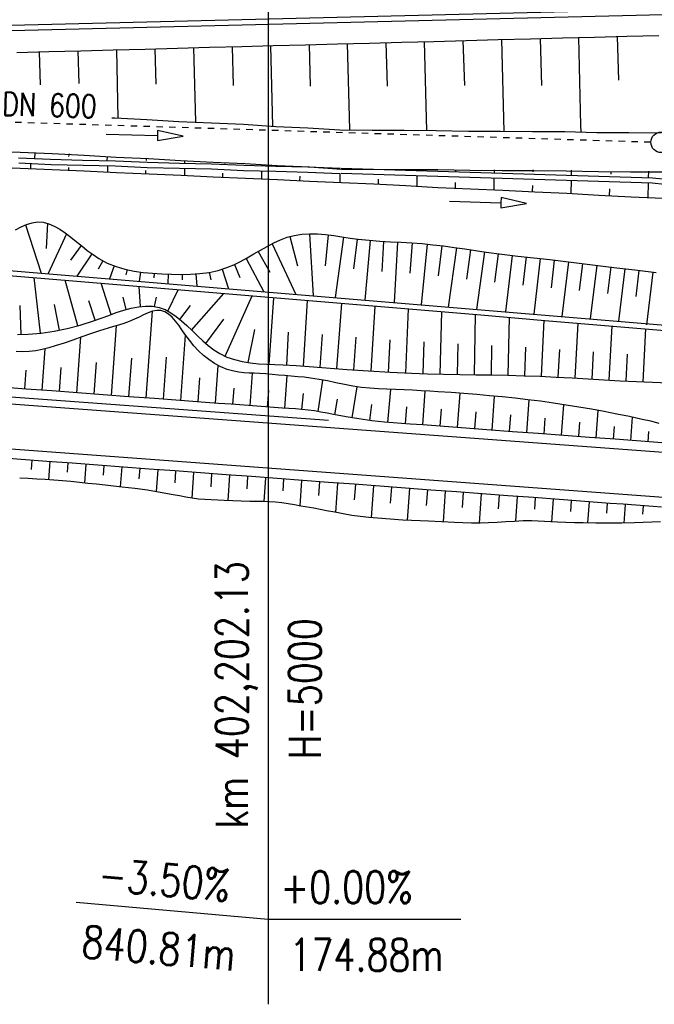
# Model space of a CAD drawing. Extents: x 0 to 1135, y 0 to 420.
# Tile 13 of 81: x 305 to 355, y 91 to 168. Entities that reach past the tile are written whole.
import ezdxf

# ---------------------------------------------------------------- set-up
doc = ezdxf.new("R2010")
doc.units = 0
doc.header["$LTSCALE"] = 2
doc.header["$MEASUREMENT"] = 0
doc.linetypes.add('AUSGEZOGEN', pattern=[0])
doc.linetypes.add('STRICHLINIEX2', pattern=[0.5, 0.25, -0.25])
for name, color, linetype in [('Böschungen', 15, 'CONTINUOUS'), ('Kabelanlagen', 15, 'CONTINUOUS'), ('NZ', 8, 'AUSGEZOGEN'), ('Tiefenentwaesserung_und_Sammell', 15, 'CONTINUOUS'), ('Wege', 15, 'CONTINUOUS')]:
    doc.layers.add(name, color=color, linetype=linetype)
doc.styles.add('ROMANS', font='romans.shx', dxfattribs={"width": 0.8})

msp = doc.modelspace()

# ---------------------------------------------------------------- linework, layer by layer
at = {"layer": 'Böschungen', "linetype": 'Continuous'}
for p, q in [((306.422, 156.77), (306.436, 157.217)), ((312.048, 156.607), (312.074, 156.929)), ((315.082, 156.801), (315.087, 156.622)), ((318.053, 156.607), (318.077, 156.416)), ((321.18, 156.47), (321.201, 156.375)), ((324.065, 156.305), (324.061, 156.215)), ((330.273, 156.024), (354.489, 155.266)), ((336.226, 155.923), (336.225, 155.84)), ((339.171, 155.882), (339.171, 155.748)), ((342.174, 155.902), (342.168, 155.652)), ((345.174, 155.888), (345.17, 155.723)), ((348.175, 155.866), (348.165, 155.464)), ((351.253, 155.754), (351.258, 155.543)), ((354.175, 155.796), (354.162, 155.277)), ((330.264, 155.624), (354.477, 154.867)), ((333.153, 155.156), (333.143, 154.779)), ((336.161, 155.44), (336.141, 154.628)), ((339.148, 154.904), (339.137, 154.462)), ((342.158, 155.252), (342.135, 154.328)), ((348.155, 155.064), (348.13, 154.055)), ((354.152, 154.877), (354.124, 153.743)), ((354.489, 155.266), (370.3, 153.692)), ((345.145, 154.676), (345.133, 154.194)), ((351.14, 154.424), (351.127, 153.877)), ((354.477, 154.867), (370.309, 153.291)), ((305.694, 151.6), (306.916, 147.852)), ((307.397, 151.729), (307.304, 149.778)), ((308.877, 150.91), (307.453, 147.807)), ((326.263, 150.705), (326.874, 148.418)), ((327.789, 150.919), (328.076, 146.082)), ((329.249, 150.827), (329.026, 148.424)), ((330.447, 150.657), (329.799, 145.938)), ((331.505, 150.503), (331.219, 148.173)), ((332.531, 150.394), (332.104, 145.746)), ((333.565, 150.322), (333.418, 147.985)), ((310.013, 150.004), (309.196, 148.867)), ((323.801, 149.532), (324.697, 147.911)), ((324.885, 150.136), (326.735, 146.195)), ((334.648, 150.265), (334.39, 145.554)), ((335.784, 150.204), (335.62, 147.835)), ((336.946, 150.112), (336.494, 145.378)), ((338.109, 149.979), (337.818, 147.635)), ((339.24, 149.823), (338.591, 145.203)), ((340.341, 149.66), (340.013, 147.386)), ((341.419, 149.503), (340.8, 145.018)), ((310.864, 149.342), (309.69, 147.62)), ((311.695, 148.817), (311.346, 148.164)), ((322.858, 148.988), (324.23, 146.404)), ((342.49, 149.361), (342.207, 147.142)), ((343.567, 149.23), (343.044, 144.831)), ((344.654, 149.106), (344.404, 146.922)), ((345.746, 148.984), (345.259, 144.645)), ((346.848, 148.859), (346.601, 146.706)), ((312.602, 148.409), (312.233, 147.407)), ((313.59, 148.118), (313.494, 147.714)), ((320.994, 148.153), (321.48, 146.634)), ((321.945, 148.519), (322.384, 147.52)), ((347.949, 148.73), (347.451, 144.462)), ((349.054, 148.597), (348.798, 146.484)), ((350.154, 148.461), (349.638, 144.279)), ((351.255, 148.326), (350.994, 146.256)), ((352.346, 148.191), (351.84, 144.095)), ((353.436, 148.058), (353.191, 146.03)), ((306.846, 143.177), (306.373, 147.496)), ((309.77, 143.756), (308.781, 147.295)), ((314.636, 147.932), (314.534, 147.215)), ((315.713, 147.826), (315.683, 147.474)), ((316.798, 147.765), (316.77, 147.028)), ((317.881, 147.743), (317.887, 147.338)), ((318.95, 147.783), (319.037, 146.838)), ((319.994, 147.912), (320.108, 147.326)), ((354.527, 147.924), (354.022, 143.827)), ((312.357, 144.631), (311.566, 147.062)), ((314.651, 145.253), (314.545, 146.813)), ((316.771, 144.897), (317.573, 146.559)), ((311.11, 144.181), (310.619, 145.682)), ((313.526, 145.014), (313.294, 145.975)), ((315.742, 145.253), (315.878, 145.971)), ((318.612, 143.413), (321.136, 146.261)), ((321.24, 141.373), (323.343, 146.077)), ((324.663, 140.741), (325.031, 145.936)), ((327.326, 140.611), (327.644, 145.717)), ((305.353, 143.08), (305.285, 145.337)), ((308.334, 143.409), (307.939, 145.403)), ((317.7, 144.248), (318.52, 145.33)), ((329.929, 140.416), (330.313, 145.494)), ((332.6, 140.224), (332.914, 145.276)), ((335.291, 140.081), (335.5, 145.06)), ((319.737, 142.363), (321.131, 144.254)), ((337.978, 139.992), (338.094, 144.843)), ((340.638, 139.939), (340.718, 144.624)), ((343.265, 139.893), (343.374, 144.402)), ((345.864, 139.813), (346.056, 144.177)), ((323.03, 140.882), (323.533, 143.451)), ((348.471, 139.673), (348.724, 143.954)), ((351.121, 139.518), (351.349, 143.735)), ((353.779, 139.392), (353.969, 143.515)), ((326.035, 140.685), (326.166, 143.257)), ((328.616, 140.519), (328.803, 143.062)), ((331.258, 140.315), (331.438, 142.85)), ((333.942, 140.146), (334.076, 142.657)), ((336.634, 140.03), (336.715, 142.491)), ((339.311, 139.962), (339.357, 142.348)), ((341.955, 139.918), (341.999, 142.215)), ((344.565, 139.86), (344.64, 142.075)), ((347.162, 139.749), (347.279, 141.907)), ((349.791, 139.593), (349.916, 141.718)), ((352.453, 139.452), (352.555, 141.539))]:
    msp.add_line(p, q, dxfattribs=at)
for points in [[(305.003, 165.024), (307.506, 165.112), (310.007, 165.15), (312.51, 165.239), (315.012, 165.277), (317.515, 165.365), (320.018, 165.454), (322.52, 165.492), (324.973, 165.581), (327.474, 165.62), (329.977, 165.708), (332.479, 165.746), (334.982, 165.835), (337.484, 165.873), (339.987, 165.961), (342.489, 166.049), (344.991, 166.088), (347.494, 166.176), (349.996, 166.214), (352.499, 166.303), (355, 166.341)], [(327.775, 165.662), (327.845, 162.41)], [(330.728, 165.739), (330.913, 159.033)], [(333.731, 165.815), (333.847, 162.411)], [(336.734, 165.891), (336.912, 158.935)], [(339.737, 165.967), (339.85, 162.463)], [(342.739, 166.043), (342.913, 158.887)], [(345.742, 166.119), (345.852, 162.465)], [(348.745, 166.195), (348.902, 159.356)], [(351.748, 166.271), (351.845, 162.879)], [(306.755, 165.081), (306.824, 162.5)], [(309.757, 165.157), (309.844, 162.604)], [(312.76, 165.232), (312.88, 159.924)], [(315.763, 165.308), (315.845, 162.556)], [(318.766, 165.384), (318.924, 159.629)], [(321.769, 165.46), (321.845, 162.458)], [(324.771, 165.536), (324.917, 159.281)], [(312.399, 159.949), (312.63, 159.934), (315.128, 159.822), (317.624, 159.661), (320.172, 159.548), (322.67, 159.436), (325.167, 159.275), (327.665, 159.163), (330.162, 159.001), (332.662, 158.99), (335.163, 158.978), (337.663, 158.966), (340.162, 158.905), (342.663, 158.893), (345.163, 158.881), (347.664, 158.87), (350.163, 158.808), (352.664, 158.796), (355.164, 158.785)], [(312.503, 159.942), (312.63, 159.934), (315.128, 159.822), (317.624, 159.661), (320.172, 159.548), (322.67, 159.436), (325.167, 159.275), (327.665, 159.163), (330.162, 159.001), (332.662, 158.99), (335.163, 158.978), (337.663, 158.966), (340.162, 158.905), (342.663, 158.893), (345.163, 158.881), (347.664, 158.87), (350.163, 158.808), (352.664, 158.796), (355.164, 158.785)], [(348.902, 159.356), (348.913, 158.839)], [(302.762, 157.331), (305.261, 157.27), (307.759, 157.158), (310.257, 157.046), (312.754, 156.885), (315.252, 156.773), (317.748, 156.611), (320.296, 156.499), (322.794, 156.387), (325.291, 156.225), (327.789, 156.114), (330.286, 155.952), (332.786, 155.94), (335.287, 155.929), (337.787, 155.917), (340.287, 155.855), (342.787, 155.844), (345.288, 155.832), (347.788, 155.82), (350.287, 155.758), (352.788, 155.747), (355.288, 155.735)], [(305.135, 156.828), (307.633, 156.716), (310.133, 156.655), (312.682, 156.592), (315.18, 156.48), (317.679, 156.418), (320.178, 156.357), (322.676, 156.245), (325.176, 156.183), (327.675, 156.122), (330.173, 156.01)], [(305.176, 156.427), (307.674, 156.315), (310.173, 156.253), (312.672, 156.192), (315.17, 156.08), (317.669, 156.019), (320.169, 155.957), (322.667, 155.845), (325.166, 155.784), (327.665, 155.722), (330.163, 155.61)], [(306.075, 156.405), (306.065, 156.005)], [(309.094, 157.13), (309.039, 156.932)], [(302.768, 156.136), (305.266, 156.024), (307.764, 155.913), (310.262, 155.801), (312.76, 155.69), (315.308, 155.577), (317.806, 155.465), (320.304, 155.353), (322.802, 155.242), (325.3, 155.13), (327.798, 155.018), (330.296, 154.907), (332.794, 154.795), (335.292, 154.683), (337.789, 154.522), (340.337, 154.409), (342.835, 154.297), (345.333, 154.186), (347.831, 154.074), (350.327, 153.912), (352.825, 153.801), (355.323, 153.689)], [(309.063, 155.881), (309.068, 156.081)], [(312.072, 156.207), (312.061, 155.757)], [(315.058, 155.583), (315.064, 155.833)], [(318.069, 156.009), (318.056, 155.459)], [(324.066, 155.811), (324.051, 155.211)], [(321.054, 155.335), (321.061, 155.635)], [(327.048, 155.037), (327.057, 155.387)], [(330.163, 155.61), (330.146, 154.91)], [(338.702, 153.442), (342.701, 153.328), (342.689, 152.928), (344.7, 153.271), (342.712, 153.728), (342.701, 153.328)], [(304.914, 151.212), (305.346, 151.443), (305.774, 151.633), (306.197, 151.767), (306.614, 151.83), (307.056, 151.808), (307.492, 151.699), (307.923, 151.516), (308.351, 151.273), (308.778, 150.984), (309.204, 150.66), (309.632, 150.315), (310.064, 149.962), (310.5, 149.615), (310.943, 149.286), (311.394, 148.988), (312.055, 148.635), (312.734, 148.362), (313.428, 148.157), (314.135, 148.008), (314.853, 147.905), (315.579, 147.836), (316.311, 147.789), (317.05, 147.756), (317.789, 147.742), (318.524, 147.758), (319.254, 147.81), (319.973, 147.908), (320.68, 148.062), (321.369, 148.279), (321.907, 148.502), (322.434, 148.759), (322.953, 149.042), (323.468, 149.338), (323.98, 149.637), (324.493, 149.927), (325.008, 150.199), (325.529, 150.441), (326.057, 150.642), (326.597, 150.791), (327.192, 150.886), (327.801, 150.919), (328.42, 150.904), (329.047, 150.85), (329.68, 150.771), (330.317, 150.677), (330.954, 150.58), (331.589, 150.492), (332.431, 150.403), (333.267, 150.34), (334.099, 150.293), (334.927, 150.251), (335.753, 150.206), (336.578, 150.146), (337.404, 150.064), (338.231, 149.963), (339.057, 149.849), (339.885, 149.728), (340.712, 149.605), (341.54, 149.486), (342.782, 149.324), (344.024, 149.177), (345.266, 149.037), (346.508, 148.898), (348.164, 148.704), (349.82, 148.503), (351.476, 148.298), (353.131, 148.095), (354.787, 147.896)], [(301.303, 148.321), (306.286, 147.905), (311.268, 147.488), (316.251, 147.071), (321.234, 146.655), (326.216, 146.238), (331.199, 145.821), (336.181, 145.404), (341.164, 144.988), (346.147, 144.571), (351.129, 144.154), (356.112, 143.738)], [(301.27, 147.923), (306.252, 147.506), (311.235, 147.089), (316.218, 146.673), (321.2, 146.256), (326.183, 145.839), (331.165, 145.423), (336.148, 145.006), (341.131, 144.589), (346.113, 144.172), (351.096, 143.756), (356.078, 143.339)], [(305.063, 143.076), (305.884, 143.099), (306.899, 143.182), (307.911, 143.328), (308.925, 143.537), (309.948, 143.807), (310.988, 144.139), (311.575, 144.347), (312.164, 144.562), (312.754, 144.77), (313.34, 144.959), (313.92, 145.117), (314.488, 145.23), (315.042, 145.287), (315.578, 145.274), (316.093, 145.178), (316.551, 145.009), (316.991, 144.769), (317.417, 144.474), (317.834, 144.134), (318.245, 143.762), (318.654, 143.372), (319.065, 142.977), (319.482, 142.588), (319.909, 142.218), (320.351, 141.881), (320.81, 141.588), (321.371, 141.316), (321.957, 141.111), (322.564, 140.962), (323.187, 140.86), (323.822, 140.793), (324.465, 140.751), (325.11, 140.723), (325.753, 140.698), (326.766, 140.647), (327.768, 140.581), (328.761, 140.508), (329.751, 140.43), (330.741, 140.353), (332.4, 140.237), (334.066, 140.14), (335.735, 140.063), (336.987, 140.019), (338.239, 139.985), (339.49, 139.959), (340.742, 139.937), (341.993, 139.917), (343.246, 139.894), (344.498, 139.862), (345.749, 139.818), (346.998, 139.758), (348.246, 139.686), (349.495, 139.611), (350.743, 139.538), (351.992, 139.474), (353.242, 139.416), (354.491, 139.36), (355.741, 139.301)]]:
    msp.add_lwpolyline(points, dxfattribs=at)
at = {"layer": 'Kabelanlagen', "linetype": 'Continuous'}
for p, q in [((290.954, 166.818), (369.892, 168.746)), ((290.964, 166.418), (369.901, 168.346))]:
    msp.add_line(p, q, dxfattribs=at)
at = {"layer": 'NZ'}
for p, q in [((324.582, 213.438), (324.582, 90.914)), ((309.639, 98.862), (324.582, 97.555)), ((324.582, 97.555), (339.582, 97.555))]:
    msp.add_line(p, q, dxfattribs=at)
at = {"layer": 'Tiefenentwaesserung_und_Sammell', "linetype": 'STRICHLINIEX2'}
msp.add_line((280.894, 160.359), (354.372, 158.06), dxfattribs=at)
at = {"layer": 'Tiefenentwaesserung_und_Sammell', "linetype": 'Continuous'}
msp.add_lwpolyline([(311.967, 158.679), (315.965, 158.565), (315.954, 158.165), (317.964, 158.508), (315.976, 158.965), (315.965, 158.565)], dxfattribs=at)
msp.add_circle((355.171, 158.035), 0.8, dxfattribs=at)
at = {"layer": 'Wege', "linetype": 'Continuous'}
for p, q in [((315.081, 138.126), (315.577, 144.874)), ((312.382, 138.327), (312.781, 143.757)), ((309.682, 138.528), (310, 142.853)), ((317.781, 137.925), (318.155, 143.021)), ((379.799, 132.056), (246.423, 141.983)), ((306.983, 138.729), (307.22, 141.964)), ((313.732, 138.227), (313.953, 141.239)), ((316.431, 138.026), (316.672, 141.311)), ((308.333, 138.629), (308.47, 140.503)), ((311.032, 138.428), (311.212, 140.88)), ((320.48, 137.724), (320.696, 140.658)), ((286.213, 139.54), (329.267, 136.405)), ((305.633, 138.83), (305.74, 140.285)), ((319.131, 137.825), (319.268, 139.698)), ((323.18, 137.525), (323.366, 140.06)), ((325.879, 137.325), (326.065, 139.853)), ((321.83, 137.624), (321.924, 138.902)), ((328.479, 137.068), (328.84, 139.52)), ((331.121, 136.577), (331.515, 138.994)), ((333.89, 136.221), (334.131, 138.792)), ((379.54, 128.566), (246.163, 138.492)), ((324.534, 137.419), (324.623, 138.7)), ((327.191, 137.24), (327.322, 138.486)), ((329.775, 136.82), (329.987, 138.029)), ((336.618, 136.024), (336.807, 138.67)), ((339.313, 135.821), (339.513, 138.494)), ((342.012, 135.621), (342.211, 138.266)), ((332.501, 136.372), (332.661, 137.613)), ((335.264, 136.121), (335.362, 137.431)), ((337.963, 135.922), (338.063, 137.252)), ((344.712, 135.42), (344.904, 137.98)), ((347.411, 135.219), (347.59, 137.605)), ((340.663, 135.721), (340.763, 137.055)), ((343.362, 135.52), (343.46, 136.824)), ((346.062, 135.319), (346.155, 136.563)), ((350.111, 135.018), (350.271, 137.15)), ((352.81, 134.817), (352.946, 136.625)), ((348.761, 135.118), (348.846, 136.252)), ((351.461, 134.917), (351.535, 135.906)), ((354.16, 134.717), (354.221, 135.524)), ((306.181, 133.274), (306.13, 132.557)), ((307.58, 133.169), (307.48, 131.757)), ((308.98, 133.065), (308.929, 132.356)), ((310.379, 132.961), (310.275, 131.506)), ((311.779, 132.857), (311.725, 132.106)), ((313.178, 132.753), (313.068, 131.206)), ((314.578, 132.649), (314.52, 131.843)), ((315.977, 132.544), (315.855, 130.832)), ((317.377, 132.44), (317.311, 131.512)), ((318.776, 132.336), (318.633, 130.329)), ((320.176, 132.232), (320.103, 131.211)), ((321.576, 132.128), (321.434, 130.139)), ((322.975, 132.024), (322.906, 131.055)), ((324.375, 131.919), (324.242, 130.058)), ((325.774, 131.815), (325.708, 130.886)), ((327.174, 131.711), (327.033, 129.731)), ((328.573, 131.607), (328.497, 130.543)), ((329.973, 131.503), (329.81, 129.215)), ((331.372, 131.399), (331.286, 130.185)), ((332.772, 131.294), (332.595, 128.808)), ((334.171, 131.19), (334.082, 129.941)), ((335.571, 131.086), (335.394, 128.604)), ((336.97, 130.982), (336.883, 129.762)), ((338.37, 130.878), (338.199, 128.481)), ((339.769, 130.774), (339.685, 129.595)), ((341.169, 130.67), (341.006, 128.383)), ((342.569, 130.565), (342.493, 129.5)), ((343.968, 130.461), (343.83, 128.525)), ((345.368, 130.357), (345.303, 129.458)), ((346.767, 130.253), (346.641, 128.487)), ((348.167, 130.149), (348.105, 129.286)), ((349.566, 130.045), (349.448, 128.393)), ((350.966, 129.94), (350.91, 129.159)), ((352.365, 129.837), (352.262, 128.39)), ((353.765, 129.731), (353.718, 129.074))]:
    msp.add_line(p, q, dxfattribs=at)
for points in [[(355.022, 136.15), (354.365, 136.309), (353.707, 136.462), (352.721, 136.673), (351.732, 136.872), (350.744, 137.061), (349.754, 137.243), (348.765, 137.414), (347.774, 137.576), (346.783, 137.729), (345.79, 137.87), (344.797, 137.993), (343.802, 138.103), (342.807, 138.207), (341.811, 138.305), (340.815, 138.394), (339.818, 138.472), (338.821, 138.541), (337.823, 138.604), (337.157, 138.648), (336.492, 138.689), (335.826, 138.726), (335.16, 138.754), (334.493, 138.779), (333.826, 138.804), (333.16, 138.834), (332.494, 138.879), (331.832, 138.949), (331.169, 139.05), (330.51, 139.175), (329.853, 139.312), (329.196, 139.449), (328.537, 139.576), (327.875, 139.681), (327.379, 139.74), (326.881, 139.786), (326.382, 139.827), (325.883, 139.869), (325.386, 139.916), (324.888, 139.965), (324.39, 140.008), (323.891, 140.04), (323.489, 140.056), (323.088, 140.07), (322.688, 140.093), (322.291, 140.134), (321.897, 140.204), (321.381, 140.355), (320.881, 140.564), (320.405, 140.822), (319.96, 141.117), (319.544, 141.446), (319.159, 141.806), (318.796, 142.199), (318.446, 142.628), (318.101, 143.095), (317.862, 143.439), (317.619, 143.784), (317.368, 144.115), (317.107, 144.413), (316.832, 144.662), (316.542, 144.844), (316.233, 144.941), (315.916, 144.946), (315.583, 144.876), (315.238, 144.752), (314.886, 144.594), (314.531, 144.42), (314.177, 144.253), (313.758, 144.079), (313.344, 143.932), (312.935, 143.803), (312.528, 143.684), (312.12, 143.564), (311.436, 143.347), (310.749, 143.114), (310.063, 142.875), (309.38, 142.637), (308.696, 142.405), (308.006, 142.186), (307.503, 142.039), (306.996, 141.91), (306.484, 141.81), (305.968, 141.748), (305.469, 141.731), (304.969, 141.741)], [(355.575, 134.611), (354.578, 134.683), (353.581, 134.76), (352.583, 134.834), (351.586, 134.908), (349.592, 135.056), (347.597, 135.205), (345.603, 135.353), (343.608, 135.502), (341.614, 135.65), (339.619, 135.799), (338.622, 135.872), (337.625, 135.947), (336.628, 136.023), (335.63, 136.096), (334.965, 136.141), (334.3, 136.188), (333.636, 136.244), (332.64, 136.354), (331.649, 136.492), (330.657, 136.656), (329.669, 136.84), (329.175, 136.937), (328.682, 137.031), (328.186, 137.117), (327.689, 137.188), (327.193, 137.24), (326.694, 137.277), (326.195, 137.307), (325.695, 137.336), (325.03, 137.382), (324.365, 137.432), (323.701, 137.485), (322.703, 137.56), (321.706, 137.633), (320.709, 137.707), (319.712, 137.782), (317.717, 137.93), (315.723, 138.079), (313.728, 138.227), (311.734, 138.375), (309.739, 138.524), (307.745, 138.672), (305.75, 138.821), (303.756, 138.969)], [(355.204, 129.625), (354.54, 129.679), (353.875, 129.727), (353.21, 129.773), (352.212, 129.846), (351.215, 129.922), (350.218, 129.996), (349.221, 130.07), (347.226, 130.219), (345.232, 130.367), (343.237, 130.516), (341.243, 130.664), (339.248, 130.812), (337.254, 130.961), (335.259, 131.109), (333.265, 131.258), (331.27, 131.406), (329.276, 131.555), (327.281, 131.703), (325.287, 131.852), (323.292, 132), (321.298, 132.148), (319.303, 132.297), (317.309, 132.445), (315.314, 132.594), (313.32, 132.742), (311.325, 132.891), (309.331, 133.039), (307.336, 133.188), (305.342, 133.336), (303.347, 133.484)], [(355.119, 128.483), (354.449, 128.449), (353.779, 128.424), (353.108, 128.406), (352.104, 128.385), (351.1, 128.377), (350.098, 128.383), (349.096, 128.399), (348.429, 128.413), (347.762, 128.432), (347.095, 128.461), (346.596, 128.49), (346.096, 128.521), (345.597, 128.547), (345.097, 128.561), (344.427, 128.552), (343.756, 128.52), (343.085, 128.478), (342.415, 128.435), (341.744, 128.4), (341.073, 128.383), (340.406, 128.388), (339.739, 128.41), (339.072, 128.44), (338.072, 128.486), (337.073, 128.53), (336.406, 128.558), (335.74, 128.587), (335.074, 128.621), (334.076, 128.685), (333.079, 128.765), (332.415, 128.826), (331.751, 128.898), (331.09, 128.988), (330.429, 129.099), (329.77, 129.223), (329.112, 129.351), (328.123, 129.534), (327.133, 129.713), (326.639, 129.802), (326.144, 129.885), (325.648, 129.957), (325.15, 130.011), (324.651, 130.044), (324.151, 130.061), (323.65, 130.069), (323.149, 130.078), (322.482, 130.098), (321.816, 130.124), (321.149, 130.15), (320.649, 130.166), (320.148, 130.185), (319.649, 130.213), (319.152, 130.259), (318.654, 130.325), (318.159, 130.409), (317.665, 130.502), (317.171, 130.597), (316.183, 130.777), (315.191, 130.936), (314.199, 131.073), (313.204, 131.191), (312.541, 131.264), (311.878, 131.333), (311.215, 131.403), (310.552, 131.475), (309.888, 131.547), (309.225, 131.615), (308.229, 131.703), (307.231, 131.774), (306.566, 131.814), (305.9, 131.851), (305.234, 131.89)]]:
    msp.add_lwpolyline(points, dxfattribs=at)

# ---------------------------------------------------------------- texts
at = {"layer": 'NZ', "style": 'ROMANS', "width": 0.8}
for s, rotation, p in [('km 402,202.13', 89.99998, (322.999, 104.592)), ('H=5000', 89.99998, (328.687, 110.005)), ('-3.50%%%', 354.99998, (311.263, 99.809)), ('+0.00%%%', 359.99998, (325.542, 98.787)), ('840.81m', 354.99998, (309.983, 94.574)), ('174.88m', 359.99998, (326.231, 93.515))]:
    msp.add_text(s, height=2.5, rotation=rotation, dxfattribs=at).set_placement(p)
at = {"layer": 'Tiefenentwaesserung_und_Sammell', "linetype": 'Continuous', "style": 'ROMANS', "oblique": 0, "width": 0.8}
msp.add_text('DN 600', height=1.8, rotation=358.36649, dxfattribs=at).set_placement((303.862, 160.137))

doc.saveas('drawing.dxf')
